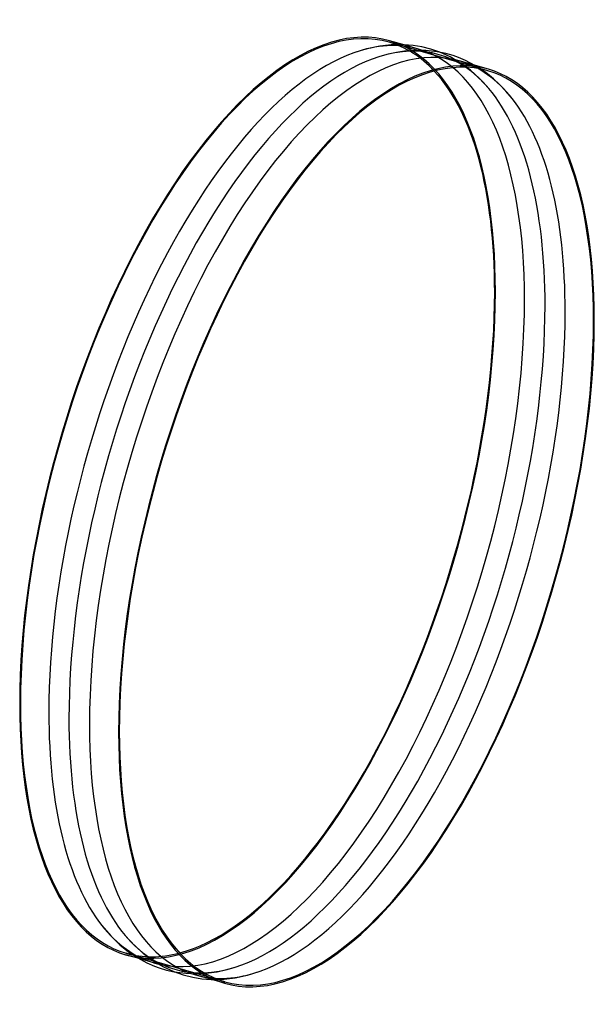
# Model space of a CAD drawing. Header units: millimetres. Extents: x -755 to 755, y -1294 to 1294.
import ezdxf

# ---------------------------------------------------------------- set-up
doc = ezdxf.new("R2010")
doc.units = ezdxf.units.MM
doc.layers.add('HIDDEN', color=7, linetype='Continuous')
doc.layers.add('THICK', color=7, linetype='Continuous')

msp = doc.modelspace()

# ---------------------------------------------------------------- linework, layer by layer
at = {"layer": 'HIDDEN'}
for p, q in [((475.5, 1159.6), (215.7, 1234.6)), ((293.3, 1216.4), (252.1, 1228.3)), ((375.9, 1196), (348.9, 1208.3)), ((396.6, 1184.2), (375.9, 1196)), ((414.8, 1172), (396.6, 1184.2)), ((429.4, 1160.8), (414.8, 1172)), ((457.5, 1163.5), (441.3, 1173.7)), ((452.5, 1140.2), (429.4, 1160.8)), ((477.7, 1113.1), (452.5, 1140.2)), ((474.1, 1151.5), (457.5, 1163.5)), ((489.8, 1138.7), (474.1, 1151.5)), ((506, 1123.6), (489.8, 1138.7)), ((522.6, 1106.1), (506, 1123.6)), ((539.2, 1086.4), (522.6, 1106.1)), ((-215.7, -1234.6), (-475.5, -1159.6)), ((-400, -1185.6), (-441.3, -1173.7)), ((-348.9, -1208.3), (-318.7, -1212.3)), ((-318.7, -1212.3), (-305.1, -1213.2)), ((-305.1, -1213.2), (-289.9, -1213.3)), ((-289.9, -1213.3), (-258.6, -1211.4)), ((-258.6, -1211.4), (-236.2, -1208.1)), ((-236.2, -1208.1), (-214.1, -1203.4)), ((-214.1, -1203.4), (-189, -1196.4)), ((-160.5, -1218), (-142, -1212.9)), ((-142, -1212.9), (-122.8, -1206.6)), ((-252.1, -1228.3), (-244.4, -1228.4)), ((-244.4, -1228.4), (-217.7, -1227.5)), ((-217.7, -1227.5), (-188.8, -1223.9)), ((-188.8, -1223.9), (-160.5, -1218))]:
    msp.add_line(p, q, dxfattribs=at)
for centre, major_axis, start_param, end_param in [((-129.9, 37.5), (-345.6, -1197.1), -3.141593, -0.982794), ((-53.4, 15.4), (346.7, 1201), 0, 0.302305), ((0, 0), (347, 1201.9), -0.281039, 0.281038), ((-129.9, 37.5), (-345.6, -1197.1), 2.888291, 3.141593), ((-129.9, 37.5), (346.7, 1201), -0.982794, 0), ((-53.4, 15.4), (346.7, 1201), -0.982794, 0), ((53.4, -15.4), (-346.7, -1201), 2.839234, 3.141593), ((0, 0), (347, 1201.9), -0.982794, -0.281039), ((53.4, -15.4), (-346.7, -1201), 2.158799, 2.839234), ((-129.9, 37.5), (346.7, 1201), -3.141593, -0.982794), ((-53.4, 15.4), (346.7, 1201), -3.141593, -0.982794), ((0, 0), (347, 1201.9), -2.860555, -0.982794), ((53.4, -15.4), (-346.7, -1201), 0.302305, 2.158799), ((-129.9, 37.5), (-345.6, -1197.1), -0.982794, 0), ((-53.4, 15.4), (346.7, 1201), 2.839234, 3.141593), ((0, 0), (347, 1201.9), 2.860554, 3.42263), ((-129.9, 37.5), (-345.6, -1197.1), 0, 0.253302), ((53.4, -15.4), (-346.7, -1201), 0, 0.302305)]:
    msp.add_ellipse(centre, major_axis=major_axis, ratio=0.433013, start_param=start_param, end_param=end_param, dxfattribs=at)
at = {"layer": 'THICK'}
for p, q in [((161.7, 1218.4), (142.6, 1213.1)), ((191.4, 1224.4), (161.7, 1218.4)), ((221.5, 1227.7), (191.4, 1224.4)), ((252.1, 1228.3), (216.8, 1238.5)), ((245.6, 1228.4), (221.5, 1227.7)), ((254.9, 1228.1), (245.6, 1228.4)), ((279.2, 1226.1), (254.9, 1228.1)), ((301.4, 1222.5), (279.2, 1226.1)), ((325.4, 1216.5), (301.4, 1222.5)), ((348.9, 1208.3), (325.4, 1216.5)), ((142.6, 1213.1), (122.8, 1206.6)), ((213.3, 1203.3), (189, 1196.4)), ((234.8, 1207.9), (213.3, 1203.3)), ((255.8, 1211.1), (234.8, 1207.9)), ((285.2, 1213.2), (255.8, 1211.1)), ((304.6, 1213.2), (285.2, 1213.2)), ((312.2, 1212.8), (304.6, 1213.2)), ((342.4, 1209.5), (312.2, 1212.8)), ((364.6, 1204.9), (342.4, 1209.5)), ((384.2, 1199.3), (364.6, 1204.9)), ((398.3, 1194.3), (384.2, 1199.3)), ((416.5, 1186.6), (398.3, 1194.3)), ((476.6, 1163.5), (400, 1185.6)), ((441.3, 1173.7), (416.5, 1186.6)), ((-539.2, -1086.4), (-515.4, -1114.1)), ((-515.4, -1114.1), (-491.4, -1137.2)), ((-491.4, -1137.2), (-468.6, -1155.6)), ((-477.7, -1113.1), (-452.6, -1140)), ((-441.3, -1173.7), (-476.6, -1163.5)), ((-468.6, -1155.6), (-444.7, -1171.6)), ((-452.6, -1140), (-429.5, -1160.7)), ((-429.5, -1160.7), (-415.1, -1171.8)), ((-444.7, -1171.6), (-421.1, -1184.4)), ((-421.1, -1184.4), (-400.4, -1193.5)), ((-415.1, -1171.8), (-397.1, -1184)), ((-397.1, -1184), (-376.8, -1195.6)), ((-400.4, -1193.5), (-388.1, -1198)), ((-388.1, -1198), (-368.8, -1203.9)), ((-376.8, -1195.6), (-349.8, -1208)), ((-368.8, -1203.9), (-348.9, -1208.3)), ((-349.8, -1208), (-325, -1216.6)), ((-325, -1216.6), (-299.7, -1222.8)), ((-299.7, -1222.8), (-276.5, -1226.5)), ((-216.8, -1238.5), (-293.3, -1216.4)), ((-276.5, -1226.5), (-252.1, -1228.3))]:
    msp.add_line(p, q, dxfattribs=at)
for centre, major_axis, start_param, end_param in [((-129.9, 37.5), (346.7, 1201), 0, 2.158799), ((53.4, -15.4), (-346.7, -1201), -3.141593, -0.982794), ((129.9, -37.5), (-346.7, -1201), -3.141593, -0.982794), ((-53.4, 15.4), (346.7, 1201), 0.302305, 2.158799), ((0, 0), (347, 1201.9), 0.281038, 2.158799), ((129.9, -37.5), (345.6, 1197.1), 0, 2.158799), ((-129.9, 37.5), (-345.6, -1197.1), 2.158799, 2.888291), ((129.9, -37.5), (345.6, 1197.1), -0.982794, 0), ((129.9, -37.5), (-346.7, -1201), 2.158799, 3.141593), ((-129.9, 37.5), (-345.6, -1197.1), 0.253302, 2.158799), ((129.9, -37.5), (-346.7, -1201), 0, 2.158799), ((129.9, -37.5), (345.6, 1197.1), -3.141593, -0.982794), ((-129.9, 37.5), (346.7, 1201), 2.158799, 3.141593), ((-53.4, 15.4), (346.7, 1201), 2.158799, 2.839234), ((0, 0), (347, 1201.9), 2.158799, 2.860554), ((53.4, -15.4), (-346.7, -1201), -0.982794, 0), ((129.9, -37.5), (-346.7, -1201), -0.982794, 0), ((129.9, -37.5), (345.6, 1197.1), 2.158799, 3.141593)]:
    msp.add_ellipse(centre, major_axis=major_axis, ratio=0.433013, start_param=start_param, end_param=end_param, dxfattribs=at)

doc.saveas('drawing.dxf')
